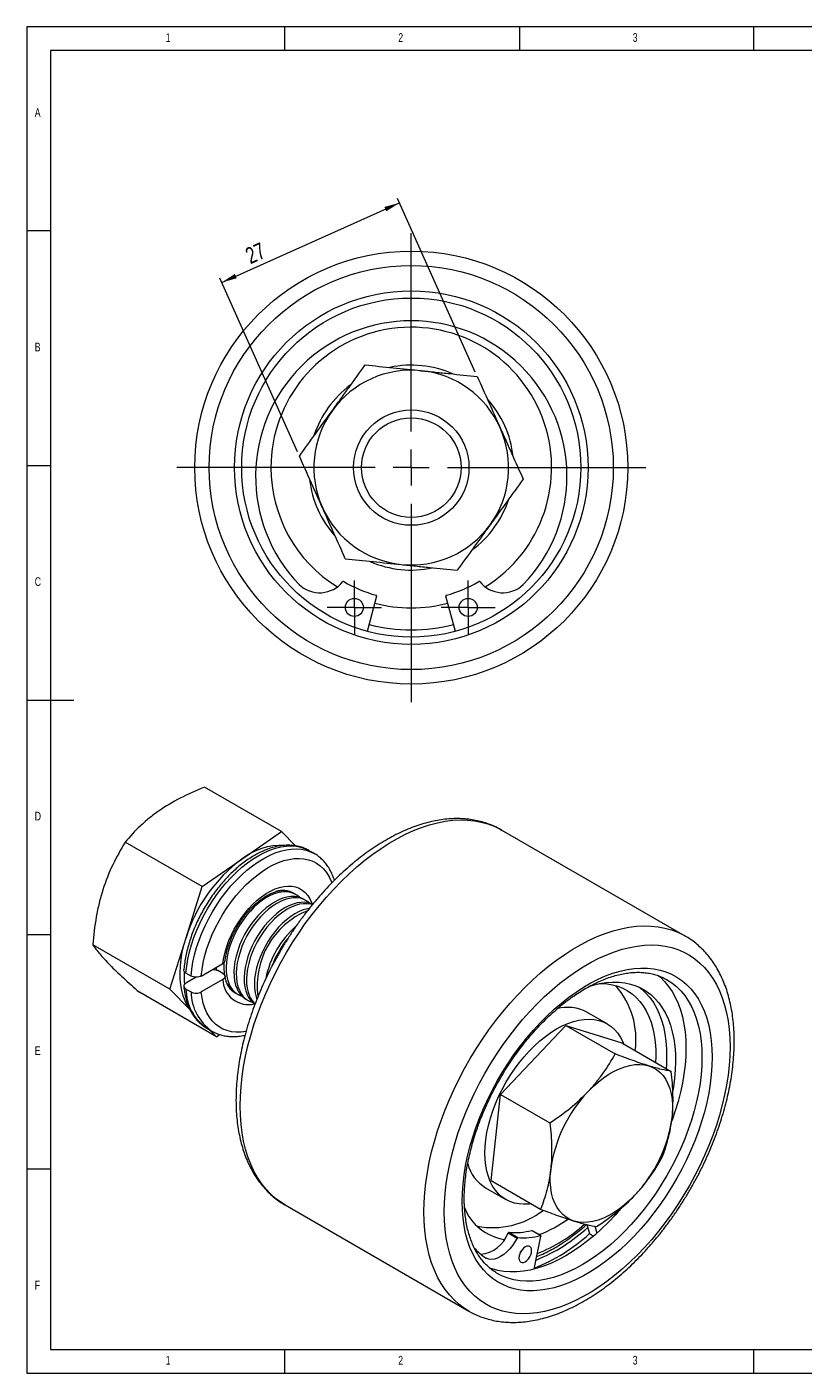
# Model space of a CAD drawing. Header units: millimetres. Extents: x 3 to 270, y 3 to 190.
# Tile 1 of 2: x 3 to 111, y 3 to 190. Entities that reach past the tile are written whole.
import ezdxf

# ---------------------------------------------------------------- set-up
doc = ezdxf.new("R2010")
doc.units = ezdxf.units.MM
doc.header["$LTSCALE"] = 0.65
doc.styles.add('SLDTEXTSTYLE0', font='TXT', dxfattribs={"width": 0.75})
doc.dimstyles.new('SLDDIMSTYLE0', dxfattribs={"dimtxt": 2.275, "dimasz": 2.1463, "dimexe": 0, "dimexo": 0.0625, "dimgap": 0.56875, "dimtad": 1, "dimrnd": 1e-09, "dimzin": 12, "dimdsep": 46, "dimtxsty": 'SLDTEXTSTYLE0', "dimsah": 1, "dimcen": 0.09, "dimadec": 0, "dimazin": 3, "dimtfac": 1, "dimtofl": 0, "dimtmove": 0, "dimatfit": 3, "dimfxl": 0, "dimfrac": 2, "dimtolj": 1, "dimtzin": 12, "dimarcsym": 0})

# ---------------------------------------------------------------- blocks, each defined once
blk = doc.blocks.new('_D_11')
at = {"color": 7, "linetype": 'Continuous', "lineweight": 0}
for p, q in [((30.24, 154.39), (54.88, 165.42)), ((65.39, 141.95), (54.62, 166.02)), ((40.74, 130.92), (29.97, 154.99))]:
    blk.add_line(p, q, dxfattribs=at)
for points in [[(54.88, 165.42), (52.79, 164.85), (53.06, 164.25)], [(30.24, 154.39), (32.33, 154.97), (32.06, 155.57)]]:
    blk.add_solid(points, dxfattribs=at)
at = {"color": 7, "linetype": 'Continuous', "lineweight": 0, "insert": (33.29, 158.97, -20.53), "char_height": 2.275, "attachment_point": 1, "rotation": 24.1145, "style": 'SLDTEXTSTYLE0'}
blk.add_mtext('27', dxfattribs=at)
blk = doc.blocks.new('SW_CENTERMARKSYMBOL_0')
at = {"color": 0, "linetype": 'Continuous', "lineweight": 0}
for p, q in [((0, 5), (0, 32.5)), ((0, 0), (0, 2.5)), ((-5, 0), (-32.5, 0)), ((0, 0), (-2.5, 0)), ((0, 0), (0, -2.5)), ((0, 0), (2.5, 0)), ((5, 0), (32.5, 0)), ((0, -5), (0, -32.5))]:
    blk.add_line(p, q, dxfattribs=at)
blk = doc.blocks.new('SW_CENTERMARKSYMBOL_1')
at = {"color": 0, "linetype": 'Continuous', "lineweight": 0}
for p, q in [((0, 2.5), (0, 3.75)), ((0, 0), (0, 2.5)), ((-2.5, 0), (-3.75, 0)), ((0, 0), (-2.5, 0)), ((0, 0), (0, -2.5)), ((0, 0), (2.5, 0)), ((2.5, 0), (3.75, 0)), ((0, -2.5), (0, -3.75))]:
    blk.add_line(p, q, dxfattribs=at)
blk = doc.blocks.new('SW_CENTERMARKSYMBOL_2')
at = {"color": 0, "linetype": 'Continuous', "lineweight": 0}
for p, q in [((0, 2.5), (0, 3.75)), ((0, 0), (0, 2.5)), ((-2.5, 0), (-3.75, 0)), ((0, 0), (-2.5, 0)), ((0, 0), (0, -2.5)), ((0, 0), (2.5, 0)), ((2.5, 0), (3.75, 0)), ((0, -2.5), (0, -3.75))]:
    blk.add_line(p, q, dxfattribs=at)

msp = doc.modelspace()

# ---------------------------------------------------------------- linework, layer by layer
at = {"color": 7, "linetype": 'Continuous', "lineweight": 0}
for p, q in [((269.75, 189.8), (3.25, 189.8)), ((3.25, 189.8), (3.25, 3.25)), ((39, 186.55), (39, 189.8)), ((71.5, 189.8), (71.5, 186.55)), ((104, 186.55), (104, 189.8)), ((266.5, 186.55), (6.5, 186.55)), ((6.5, 186.55), (6.5, 6.5)), ((6.5, 161.525), (3.25, 161.525)), ((3.25, 129.025), (6.5, 129.025)), ((3.25, 96.525), (9.75, 96.525)), ((3.25, 64.025), (6.5, 64.025)), ((6.5, 31.525), (3.25, 31.525)), ((6.5, 6.5), (148.07, 6.5)), ((39, 3.25), (39, 6.5)), ((71.5, 6.5), (71.5, 3.25)), ((104, 3.25), (104, 6.5)), ((3.25, 3.25), (269.75, 3.25))]:
    msp.add_line(p, q, dxfattribs=at)
at = {"color": 7, "linetype": 'Continuous', "lineweight": 15}
for p, q in [((40.995, 112.518), (40.998, 112.521)), ((72.032, 112.521), (72.035, 112.518)), ((51.717, 110.916), (50.404, 106.04)), ((62.626, 106.04), (61.313, 110.916)), ((38.514, 78.296), (27.841, 84.457)), ((94.477, 63.812), (69.021, 78.507)), ((27.55, 70.661), (16.876, 76.822)), ((33.032, 74.478), (38.514, 78.296)), ((38.514, 78.296), (40.461, 76.313)), ((42.332, 75.67), (42.383, 75.641)), ((43.09, 75.233), (42.383, 75.641)), ((43.039, 75.262), (43.09, 75.233)), ((27.55, 70.661), (33.032, 74.478)), ((25.298, 63.552), (27.55, 70.661)), ((39.604, 70.031), (39.713, 69.928)), ((40.506, 69.566), (40.182, 69.753)), ((41.92, 68.749), (41.596, 68.936)), ((23.046, 56.443), (25.298, 63.552)), ((23.046, 56.443), (12.373, 62.605)), ((27.413, 58.269), (30.406, 59.997)), ((25.995, 58.267), (25.288, 58.675)), ((26.706, 58.105), (25.292, 57.289)), ((29.473, 59.458), (29.528, 59.06)), ((30.415, 58.614), (29.708, 59.022)), ((29.507, 49.86), (18.834, 56.022)), ((25.898, 53.537), (23.046, 56.443)), ((25.288, 56.471), (25.995, 56.062)), ((30.406, 57.792), (27.413, 56.064)), ((32.183, 55.896), (32.506, 55.709)), ((33.597, 55.079), (33.921, 54.893)), ((83.674, 51.631), (80.859, 53.256)), ((28.184, 51.045), (28.891, 50.637)), ((29.507, 49.86), (28.554, 50.832)), ((68.882, 41.875), (77.937, 51.423)), ((77.937, 51.423), (84.781, 47.472)), ((77.937, 51.423), (85.705, 49.011)), ((29.507, 49.86), (29.957, 50.174)), ((85.705, 49.011), (92.548, 45.061)), ((67.594, 29.915), (68.882, 41.875)), ((68.882, 41.875), (75.725, 37.924)), ((67.594, 29.915), (74.437, 25.965)), ((66.81, 28.92), (69.625, 27.295)), ((39.023, 26.544), (64.479, 11.849)), ((69.938, 22.683), (71.176, 21.968)), ((70.029, 22.755), (71.267, 22.041)), ((73.207, 23.029), (74.445, 22.315)), ((74.476, 22.312), (73.239, 23.027)), ((80.864, 23.825), (81.2, 22.576)), ((81.2, 22.576), (81.781, 22.241)), ((81.971, 23.595), (82.231, 22.631)), ((73.553, 17.663), (74.494, 22.244)), ((66.825, 19.23), (66.914, 19.178)), ((66.914, 19.178), (66.913, 19.175))]:
    msp.add_line(p, q, dxfattribs=at)
at = {"color": 8, "linetype": 'Continuous', "lineweight": 15}
msp.add_line((40.013, 69.85), (40.085, 69.806), dxfattribs=at)
at = {"color": 8, "linetype": 'Continuous', "lineweight": 15, "flags": 128}
for points in [[(32.809, 40.28), (32.839, 41.601), (32.929, 42.953), (33.079, 44.332), (33.288, 45.734), (33.556, 47.156), (33.882, 48.593), (34.265, 50.041), (34.705, 51.496), (35.198, 52.954), (35.746, 54.411), (36.345, 55.862), (36.994, 57.304), (37.691, 58.733), (38.435, 60.144), (39.223, 61.533), (40.053, 62.897), (40.922, 64.231), (41.829, 65.532), (42.77, 66.796), (43.743, 68.02), (44.745, 69.2), (45.774, 70.333), (46.826, 71.415), (47.898, 72.444), (48.988, 73.416), (50.091, 74.329), (51.206, 75.18), (52.329, 75.967), (53.457, 76.687), (54.587, 77.339), (55.715, 77.921), (56.838, 78.431), (57.953, 78.867), (59.056, 79.228), (60.146, 79.514), (61.218, 79.724), (62.27, 79.856), (63.299, 79.911), (64.301, 79.888), (65.274, 79.788), (66.215, 79.61), (67.122, 79.356), (67.991, 79.025), (68.821, 78.62), (69.021, 78.507)], [(25.288, 58.675), (25.393, 59.633), (25.558, 60.614), (25.783, 61.611), (26.066, 62.619), (26.404, 63.631), (26.797, 64.641), (27.242, 65.644), (27.736, 66.632), (28.275, 67.601), (28.858, 68.543), (29.479, 69.454), (30.136, 70.327), (30.825, 71.158), (31.541, 71.941), (32.279, 72.672), (33.036, 73.346), (33.806, 73.959), (34.586, 74.507), (35.37, 74.987), (36.153, 75.396), (36.931, 75.732), (37.699, 75.992), (38.452, 76.175), (39.186, 76.279), (39.896, 76.305), (40.578, 76.252), (41.227, 76.12), (41.841, 75.91), (42.332, 75.67)], [(25.995, 58.267), (26.1, 59.225), (26.266, 60.206), (26.49, 61.203), (26.773, 62.21), (27.111, 63.223), (27.504, 64.233), (27.949, 65.236), (28.443, 66.224), (28.982, 67.192), (29.565, 68.135), (30.187, 69.046), (30.844, 69.919), (31.532, 70.75), (32.248, 71.533), (32.986, 72.264), (33.743, 72.938), (34.513, 73.551), (35.293, 74.099), (36.077, 74.579), (36.86, 74.988), (37.638, 75.324), (38.406, 75.584), (39.159, 75.766), (39.893, 75.871), (40.603, 75.897), (41.285, 75.843), (41.934, 75.711), (42.548, 75.501), (43.039, 75.262)], [(27.413, 58.269), (27.521, 59.196), (27.689, 60.144), (27.916, 61.108), (28.201, 62.082), (28.541, 63.058), (28.935, 64.031), (29.38, 64.994), (29.874, 65.94), (30.411, 66.865), (30.991, 67.761), (31.607, 68.622), (32.257, 69.444), (32.937, 70.22), (33.64, 70.945), (34.364, 71.616), (35.104, 72.226), (35.853, 72.773), (36.609, 73.253), (37.365, 73.662), (38.116, 73.999), (38.858, 74.26), (39.586, 74.443), (40.295, 74.549), (40.981, 74.576), (41.638, 74.524), (42.263, 74.392), (42.851, 74.183), (43.399, 73.898), (43.903, 73.538), (44.36, 73.105), (44.766, 72.603), (45.12, 72.035), (45.418, 71.405), (45.506, 71.177)], [(30.406, 59.997), (30.53, 60.774), (30.713, 61.569), (30.953, 62.372), (31.249, 63.177), (31.597, 63.976), (31.994, 64.761), (32.436, 65.524), (32.919, 66.259), (33.439, 66.958), (33.99, 67.614), (34.567, 68.221), (35.164, 68.773), (35.776, 69.266), (36.397, 69.694), (37.021, 70.053), (37.642, 70.339), (38.253, 70.551), (38.85, 70.685), (39.426, 70.741), (39.976, 70.718), (40.494, 70.616), (40.976, 70.437), (41.417, 70.182), (41.812, 69.853), (42.158, 69.453), (42.452, 68.987), (42.691, 68.459), (42.766, 68.245)], [(39.635, 70.029), (39.69, 69.983), (39.707, 69.968)], [(58.265, 25.584), (58.295, 26.905), (58.385, 28.257), (58.535, 29.637), (58.744, 31.039), (59.012, 32.461), (59.338, 33.898), (59.721, 35.346), (60.16, 36.801), (60.654, 38.259), (61.202, 39.716), (61.801, 41.167), (62.45, 42.609), (63.147, 44.038), (63.891, 45.448), (64.679, 46.838), (65.509, 48.201), (66.378, 49.536), (67.285, 50.837), (68.226, 52.101), (69.199, 53.325), (70.201, 54.505), (71.23, 55.637), (72.282, 56.72), (73.354, 57.748), (74.443, 58.72), (75.547, 59.633), (76.662, 60.485), (77.785, 61.271), (78.913, 61.992), (80.043, 62.644), (81.17, 63.226), (82.293, 63.735), (83.408, 64.172), (84.512, 64.533), (85.602, 64.819), (86.674, 65.028), (87.726, 65.161), (88.755, 65.215), (89.757, 65.193), (90.73, 65.092), (91.671, 64.915), (92.578, 64.66), (93.447, 64.33), (94.277, 63.924), (94.461, 63.821)], [(33.611, 50.573), (32.937, 50.491), (32.257, 50.483), (31.607, 50.554), (30.991, 50.703), (30.411, 50.931), (29.874, 51.234), (29.38, 51.611), (28.935, 52.06), (28.541, 52.578), (28.201, 53.161), (27.916, 53.806), (27.689, 54.508), (27.521, 55.262), (27.413, 56.064)], [(32.088, 55.953), (32.03, 55.984), (31.973, 56.017)], [(92.04, 57.712), (92.623, 57.327), (93.266, 56.808), (93.86, 56.217), (94.405, 55.559), (94.899, 54.834), (95.338, 54.045), (95.722, 53.196), (96.05, 52.289), (96.319, 51.328), (96.53, 50.317), (96.681, 49.258), (96.772, 48.156), (96.802, 47.015), (96.772, 45.839), (96.681, 44.632), (96.53, 43.399), (96.319, 42.144), (96.05, 40.872), (95.722, 39.587), (95.338, 38.295), (94.899, 36.999), (94.405, 35.705), (93.86, 34.416), (93.266, 33.139), (92.623, 31.878), (91.935, 30.637), (91.204, 29.42), (90.433, 28.233), (89.624, 27.08), (88.782, 25.964), (87.907, 24.889), (87.005, 23.861), (86.077, 22.882), (85.129, 21.956), (84.162, 21.087), (83.18, 20.277), (82.188, 19.53), (81.188, 18.848), (80.185, 18.234), (79.182, 17.689), (78.182, 17.217), (77.19, 16.819), (76.208, 16.495), (75.241, 16.248), (74.292, 16.079), (73.365, 15.987), (72.463, 15.973), (71.588, 16.038), (70.745, 16.181), (69.937, 16.401), (69.166, 16.698), (68.436, 17.07)], [(39.023, 26.544), (38.435, 26.912), (37.691, 27.464), (36.994, 28.087), (36.345, 28.779), (35.746, 29.539), (35.198, 30.364), (34.705, 31.252), (34.265, 32.2), (33.882, 33.206), (33.556, 34.266), (33.288, 35.378), (33.079, 36.539), (32.929, 37.745), (32.839, 38.993), (32.809, 40.28)], [(64.476, 11.851), (63.891, 12.216), (63.147, 12.768), (62.45, 13.392), (61.801, 14.084), (61.202, 14.844), (60.654, 15.669), (60.16, 16.557), (59.721, 17.505), (59.338, 18.51), (59.012, 19.571), (58.744, 20.683), (58.535, 21.844), (58.385, 23.05), (58.295, 24.298), (58.265, 25.584)]]:
    msp.add_lwpolyline(points, dxfattribs=at)
at = {"color": 7, "linetype": 'Continuous', "lineweight": 15, "flags": 128}
for points in [[(41.014, 69.186), (41.012, 69.188), (40.636, 69.485), (40.217, 69.71), (39.758, 69.86), (39.265, 69.933), (38.743, 69.929), (38.197, 69.847), (37.633, 69.689), (37.057, 69.457), (36.475, 69.152), (35.893, 68.778), (35.318, 68.339), (34.756, 67.839), (34.212, 67.284), (33.693, 66.68), (33.203, 66.034), (32.748, 65.351), (32.333, 64.639), (31.963, 63.907), (31.64, 63.16), (31.369, 62.409), (31.153, 61.659), (30.993, 60.92), (30.892, 60.199), (30.85, 59.505), (30.869, 58.843), (30.947, 58.221), (31.083, 57.647), (31.278, 57.125)], [(41.596, 68.936), (41.308, 69.08), (40.849, 69.23), (40.356, 69.303), (39.833, 69.299), (39.287, 69.218), (38.723, 69.06), (38.147, 68.827), (37.566, 68.522), (36.984, 68.148), (36.409, 67.709), (35.847, 67.209), (35.303, 66.655), (34.783, 66.051), (34.294, 65.404), (33.839, 64.721), (33.424, 64.01), (33.054, 63.277), (32.731, 62.531), (32.46, 61.779), (32.244, 61.03), (32.084, 60.291), (31.983, 59.57), (31.941, 58.875), (31.959, 58.213), (32.037, 57.592), (32.174, 57.017), (32.369, 56.495)], [(42.428, 68.37), (42.426, 68.372), (42.05, 68.669), (41.631, 68.894), (41.172, 69.043), (40.679, 69.117), (40.157, 69.112), (39.611, 69.031), (39.047, 68.873), (38.471, 68.64), (37.889, 68.335), (37.307, 67.961), (36.733, 67.522), (36.17, 67.023), (35.626, 66.468), (35.107, 65.864), (34.617, 65.217), (34.162, 64.534), (33.748, 63.823), (33.377, 63.09), (33.055, 62.344), (32.784, 61.592), (32.567, 60.843), (32.408, 60.104), (32.306, 59.383), (32.265, 58.688), (32.283, 58.026), (32.361, 57.405), (32.498, 56.83), (32.692, 56.309)], [(39.6, 70.003), (39.598, 70.005), (39.49, 70.101)], [(39.99, 69.863), (40.004, 69.856), (40.013, 69.85)], [(42.841, 68.21), (42.722, 68.264), (42.263, 68.414), (41.77, 68.487), (41.248, 68.483), (40.702, 68.401), (40.137, 68.243), (39.562, 68.011), (38.98, 67.706), (38.398, 67.332), (37.823, 66.892), (37.261, 66.393), (36.717, 65.838), (36.198, 65.234), (35.708, 64.588), (35.253, 63.905), (34.838, 63.193), (34.468, 62.46), (34.145, 61.714), (33.874, 60.962), (33.658, 60.213), (33.498, 59.474), (33.397, 58.753), (33.355, 58.058), (33.374, 57.397), (33.452, 56.775), (33.588, 56.201), (33.783, 55.679)], [(42.807, 68.166), (42.587, 68.227), (42.093, 68.3), (41.571, 68.296), (41.025, 68.214), (40.461, 68.056), (39.885, 67.824), (39.303, 67.519), (38.722, 67.145), (38.147, 66.706), (37.584, 66.206), (37.041, 65.652), (36.521, 65.048), (36.031, 64.401), (35.577, 63.718), (35.162, 63.006), (34.791, 62.274), (34.469, 61.527), (34.198, 60.776), (33.981, 60.026), (33.822, 59.287), (33.721, 58.567), (33.679, 57.872), (33.697, 57.21), (33.775, 56.589), (33.912, 56.014), (34.106, 55.492)], [(42.362, 67.631), (42.116, 67.585), (41.552, 67.427), (40.976, 67.194), (40.394, 66.889), (39.812, 66.515), (39.237, 66.076), (38.675, 65.577), (38.131, 65.022), (37.612, 64.418), (37.122, 63.771), (36.667, 63.088), (36.253, 62.377), (35.882, 61.644), (35.559, 60.898), (35.289, 60.146), (35.072, 59.397), (34.913, 58.658), (34.811, 57.937), (34.77, 57.242), (34.788, 56.58), (34.866, 55.959), (35.003, 55.384), (35.118, 55.052)], [(25.716, 53.834), (25.479, 54.208), (25.162, 54.833), (24.903, 55.519), (24.702, 56.261), (24.562, 57.052), (24.484, 57.89), (24.467, 58.768), (24.511, 59.68), (24.618, 60.62), (24.785, 61.583), (25.012, 62.563), (25.298, 63.552)], [(61.093, 25.584), (61.123, 26.861), (61.213, 28.169), (61.363, 29.503), (61.572, 30.861), (61.84, 32.237), (62.166, 33.627), (62.548, 35.028), (62.987, 36.435), (63.479, 37.844), (64.025, 39.25), (64.622, 40.649), (65.268, 42.037), (65.962, 43.41), (66.7, 44.764), (67.483, 46.094), (68.305, 47.396), (69.166, 48.667), (70.063, 49.903), (70.993, 51.099), (71.952, 52.253), (72.939, 53.36), (73.95, 54.418), (74.982, 55.423), (76.032, 56.372), (77.096, 57.262), (78.173, 58.091), (79.257, 58.855), (80.347, 59.554), (81.438, 60.183), (82.527, 60.743), (83.612, 61.23), (84.688, 61.644), (85.752, 61.983), (86.802, 62.247), (87.834, 62.433), (88.845, 62.543), (89.832, 62.575), (90.792, 62.529), (91.721, 62.406), (92.618, 62.205), (93.479, 61.929), (94.302, 61.576), (95.084, 61.149), (95.823, 60.649), (96.516, 60.076), (97.162, 59.434), (97.759, 58.724), (98.305, 57.948), (98.797, 57.108), (99.236, 56.207), (99.618, 55.248), (99.944, 54.234), (100.212, 53.167), (100.421, 52.051), (100.571, 50.889), (100.661, 49.686), (100.691, 48.444), (100.661, 47.167), (100.571, 45.859), (100.421, 44.525), (100.212, 43.167), (99.944, 41.791), (99.618, 40.401), (99.236, 39), (98.797, 37.593), (98.305, 36.184), (97.759, 34.778), (97.162, 33.379), (96.516, 31.991), (95.823, 30.618), (95.084, 29.264), (94.302, 27.934), (93.479, 26.632), (92.618, 25.361), (91.721, 24.125), (90.792, 22.929), (89.832, 21.775), (88.845, 20.668), (87.834, 19.61), (86.802, 18.605), (85.752, 17.656), (84.688, 16.766), (83.612, 15.937), (82.527, 15.173), (81.438, 14.474), (80.347, 13.845), (79.257, 13.285), (78.173, 12.798), (77.096, 12.384), (76.032, 12.045), (74.982, 11.781), (73.95, 11.595), (72.939, 11.485), (71.952, 11.453), (70.993, 11.499), (70.063, 11.622), (69.166, 11.823), (68.305, 12.099), (67.483, 12.452), (66.7, 12.879), (65.962, 13.379), (65.268, 13.952), (64.622, 14.594), (64.025, 15.304), (63.479, 16.08), (62.987, 16.92), (62.548, 17.821), (62.166, 18.78), (61.84, 19.794), (61.572, 20.861), (61.363, 21.977), (61.213, 23.139), (61.123, 24.342), (61.093, 25.584)], [(29.196, 59.298), (29.209, 59.225), (29.224, 59.146)], [(63.568, 27.013), (63.598, 28.216), (63.69, 29.449), (63.841, 30.709), (64.053, 31.992), (64.323, 33.292), (64.652, 34.605), (65.038, 35.926), (65.48, 37.252), (65.975, 38.576), (66.523, 39.895), (67.122, 41.204), (67.769, 42.498), (68.462, 43.773), (69.199, 45.024), (69.976, 46.247), (70.792, 47.438), (71.644, 48.592), (72.528, 49.705), (73.442, 50.774), (74.381, 51.794), (75.344, 52.762), (76.326, 53.676), (77.324, 54.53), (78.334, 55.323), (79.354, 56.052), (80.379, 56.714), (81.405, 57.307), (82.43, 57.828), (83.45, 58.277), (84.46, 58.65), (85.458, 58.948), (86.44, 59.169), (87.403, 59.311), (88.343, 59.376), (89.256, 59.362), (90.14, 59.269), (90.992, 59.098), (91.808, 58.85), (92.586, 58.525), (93.322, 58.124), (94.015, 57.65), (94.662, 57.103), (95.261, 56.485), (95.809, 55.799), (96.305, 55.046), (96.746, 54.231), (97.132, 53.355), (97.461, 52.422), (97.731, 51.434), (97.943, 50.396), (98.095, 49.311), (98.186, 48.183), (98.216, 47.015), (98.186, 45.812), (98.095, 44.579), (97.943, 43.319), (97.731, 42.036), (97.461, 40.736), (97.132, 39.423), (96.746, 38.102), (96.305, 36.776), (95.809, 35.452), (95.261, 34.133), (94.662, 32.824), (94.015, 31.53), (93.322, 30.255), (92.586, 29.004), (91.808, 27.781), (90.992, 26.59), (90.14, 25.436), (89.256, 24.323), (88.343, 23.254), (87.403, 22.234), (86.44, 21.266), (85.458, 20.352), (84.46, 19.498), (83.45, 18.705), (82.43, 17.976), (81.405, 17.314), (80.379, 16.721), (79.354, 16.2), (78.334, 15.751), (77.324, 15.378), (76.326, 15.08), (75.344, 14.859), (74.381, 14.717), (73.442, 14.652), (72.528, 14.666), (71.644, 14.759), (70.792, 14.93), (69.976, 15.178), (69.199, 15.503), (68.462, 15.904), (67.769, 16.378), (67.122, 16.925), (66.523, 17.543), (65.975, 18.229), (65.48, 18.982), (65.038, 19.797), (64.652, 20.673), (64.323, 21.606), (64.053, 22.594), (63.841, 23.632), (63.69, 24.717), (63.598, 25.845), (63.568, 27.013)], [(90.722, 58.362), (91.038, 58.093), (91.633, 57.503), (92.178, 56.844), (92.671, 56.119), (93.111, 55.331), (93.495, 54.482), (93.822, 53.575), (94.092, 52.614), (94.302, 51.603), (94.453, 50.544), (94.544, 49.442), (94.575, 48.301), (94.544, 47.125), (94.453, 45.918), (94.302, 44.685), (94.092, 43.43), (93.822, 42.158), (93.495, 40.873), (93.111, 39.58), (92.671, 38.285), (92.602, 38.094)], [(31.537, 56.32), (31.606, 56.297), (31.675, 56.275)], [(81.106, 56.827), (81.703, 57.009), (82.629, 57.23), (83.535, 57.374), (84.419, 57.44), (85.277, 57.427), (86.105, 57.335), (86.901, 57.165), (87.66, 56.918), (88.381, 56.594), (89.059, 56.195), (89.693, 55.722), (90.28, 55.177), (90.817, 54.563), (91.303, 53.881), (91.735, 53.135), (92.112, 52.328), (92.431, 51.462), (92.693, 50.542), (92.896, 49.57), (93.039, 48.551), (93.121, 47.49), (93.142, 46.389), (93.103, 45.254), (93.002, 44.088), (92.842, 42.898), (92.759, 42.407)], [(82.556, 57.216), (82.854, 57.219), (83.651, 57.175), (84.418, 57.053), (85.151, 56.855), (85.847, 56.581), (86.503, 56.231), (87.116, 55.809), (87.682, 55.315), (88.201, 54.751), (88.669, 54.121), (89.084, 53.427), (89.446, 52.671), (89.751, 51.858), (89.999, 50.991), (90.188, 50.073), (90.318, 49.109), (90.389, 48.102), (90.399, 47.058), (90.372, 46.317)], [(88.037, 56.76), (88.456, 56.436), (89.042, 55.891), (89.58, 55.277), (90.065, 54.595), (90.497, 53.849), (90.874, 53.042), (91.194, 52.176), (91.456, 51.256), (91.659, 50.285), (91.801, 49.266), (91.883, 48.204), (91.905, 47.103), (91.865, 45.968), (91.83, 45.475)], [(91.934, 57.774), (91.935, 57.774), (92.04, 57.712)], [(72.856, 47.876), (73.588, 48.61), (74.339, 49.287), (75.104, 49.904), (75.879, 50.456), (76.658, 50.941), (77.438, 51.355), (78.212, 51.695), (78.977, 51.96), (79.728, 52.148), (80.46, 52.258), (81.168, 52.289), (81.848, 52.241), (82.496, 52.114), (83.108, 51.909), (83.681, 51.627), (84.21, 51.271), (84.692, 50.841), (85.125, 50.342), (85.506, 49.775), (85.831, 49.145), (85.948, 48.871)], [(73.153, 26.706), (72.839, 26.669), (72.131, 26.638), (71.451, 26.686), (70.803, 26.813), (70.19, 27.018), (69.618, 27.299), (69.089, 27.656), (68.607, 28.085), (68.174, 28.585), (67.793, 29.152), (67.467, 29.782), (67.198, 30.472), (66.987, 31.217), (66.835, 32.013), (66.744, 32.855), (66.715, 33.738), (66.746, 34.656), (66.838, 35.604), (66.991, 36.576), (67.204, 37.565), (67.474, 38.566), (67.801, 39.573), (68.183, 40.579), (68.617, 41.578), (69.101, 42.564), (69.631, 43.531), (70.204, 44.473), (70.817, 45.384), (71.466, 46.258), (72.147, 47.091), (72.856, 47.876)], [(81.011, 42.261), (81.707, 42.954), (82.422, 43.587), (83.151, 44.156), (83.888, 44.655), (84.629, 45.082), (85.366, 45.432), (86.095, 45.704), (86.81, 45.895), (87.505, 46.003), (88.176, 46.028), (88.816, 45.97), (89.422, 45.829)], [(89.422, 45.829), (89.989, 45.606), (90.512, 45.303), (90.987, 44.922), (91.411, 44.466), (91.781, 43.939), (92.093, 43.344), (92.346, 42.686), (92.537, 41.97), (92.665, 41.202), (92.728, 40.388), (92.728, 39.532), (92.663, 38.643)], [(79.079, 24.321), (78.513, 24.544), (77.99, 24.847), (77.514, 25.228), (77.09, 25.684), (76.721, 26.211), (76.409, 26.806), (76.156, 27.464), (75.965, 28.18), (75.837, 28.948), (75.773, 29.762), (75.774, 30.618), (75.839, 31.507)], [(87.491, 27.89), (86.795, 27.196), (86.08, 26.563), (85.351, 25.994), (84.613, 25.495), (83.873, 25.068), (83.136, 24.718), (82.407, 24.446), (81.692, 24.256), (80.997, 24.147), (80.326, 24.122), (79.685, 24.18), (79.079, 24.321)], [(85.566, 26.041), (84.777, 25.147), (83.85, 24.168), (82.901, 23.242), (81.934, 22.373), (80.953, 21.563), (79.961, 20.816), (78.961, 20.134), (77.958, 19.519), (76.954, 18.975), (75.955, 18.503), (74.962, 18.105), (73.981, 17.781), (73.014, 17.534), (72.065, 17.365), (71.138, 17.273), (70.235, 17.259), (69.361, 17.324), (68.518, 17.467), (67.71, 17.687), (67.402, 17.794)], [(71.176, 21.968), (70.879, 21.428), (70.537, 20.917), (70.158, 20.448), (69.751, 20.032), (69.325, 19.677), (68.89, 19.392), (68.455, 19.183), (68.031, 19.055), (67.626, 19.012), (67.252, 19.053), (66.914, 19.178)], [(73.194, 20.214), (73.164, 20.46), (73.076, 20.656), (72.935, 20.786), (72.752, 20.843), (72.539, 20.821), (72.31, 20.724), (72.081, 20.557), (71.868, 20.332), (71.685, 20.064), (71.545, 19.772), (71.456, 19.475), (71.426, 19.193), (71.456, 18.946), (71.545, 18.751), (71.685, 18.621), (71.868, 18.564), (72.081, 18.585), (72.31, 18.683), (72.539, 18.85), (72.752, 19.075), (72.935, 19.343), (73.076, 19.635), (73.164, 19.932), (73.194, 20.214)], [(74.494, 22.244), (74.497, 22.261), (74.496, 22.276), (74.493, 22.29), (74.487, 22.302), (74.479, 22.31), (74.469, 22.315), (74.458, 22.317), (74.445, 22.315)], [(71.603, 19.907), (71.698, 20.057), (71.78, 20.214)], [(68.436, 17.07), (68.435, 17.071), (68.372, 17.107)]]:
    msp.add_lwpolyline(points, dxfattribs=at)
at = {"color": 7, "linetype": 'Continuous', "lineweight": 15}
for centre, radius in [((56.515, 128.731), 30), ((56.515, 128.731), 28), ((56.515, 128.731), 24.5), ((56.515, 128.731), 23.5), ((56.515, 128.731), 8), ((56.515, 128.731), 6.899), ((48.628, 109.349), 1.25), ((64.401, 109.349), 1.25)]:
    msp.add_circle(centre, radius, dxfattribs=at)
for centre, radius, start, end in [((56.515, 127.506), 21.575, 315.99976, 224.00024), ((56.515, 128.731), 19.45, 301.77966, 180), ((56.515, 128.731), 13.5, 84.11449, 144.11449), ((56.515, 128.731), 14.2, 66.28815, 101.9845), ((56.515, 128.731), 13.5, 24.11449, 84.11449), ((56.515, 128.731), 14.2, 126.51881, 161.68556), ((56.515, 128.731), 14.2, 6.21722, 41.95768), ((56.515, 128.731), 13.5, 144.11449, 204.11449), ((56.515, 128.731), 13.5, 324.11449, 24.11449), ((56.515, 128.731), 19.45, 180, 238.22034), ((56.515, 128.731), 14.2, 186.5782, 221.66499), ((56.515, 128.731), 13.5, 204.11449, 264.11449), ((56.515, 128.731), 14.2, 306.14957, 342.15184), ((56.515, 128.731), 13.5, 264.11449, 324.11449), ((56.515, 128.731), 14.2, 246.39518, 281.83852), ((43.826, 115.476), 4.09, 226.25112, 321.42859), ((47.102, 112.863), 0.1, 59.32335, 141.42859), ((56.515, 128.731), 18.35, 239.32335, 254.61672), ((56.515, 128.731), 18.35, 285.38328, 300.67665), ((65.928, 112.863), 0.1, 38.57141, 120.67665), ((69.204, 115.476), 4.09, 218.57141, 313.74888), ((51.621, 110.942), 0.1, 344.92727, 74.61672), ((61.409, 110.942), 0.1, 105.38328, 195.07273), ((56.515, 128.731), 19.45, 254.92727, 285.07273), ((38.529, 67.465), 8.911, 87.62296, 128.09273), ((45.896, 57.172), 21.563, 126.62428, 162.79107), ((38.65, 66.832), 3.298, 62.31912, 105.521), ((46.386, 56.934), 11.225, 112.31758, 187.68924), ((49.119, 55.355), 13.033, 131.19466, 168.62808), ((49.944, 54.88), 13.605, 140.79165, 159.55387), ((37.298, 59.57), 6.774, 175.41759, 190.8204), ((37.165, 58.251), 12.135, 177.10213, 185.39573), ((33.737, 58.486), 3.02, 202.86994, 239.02627), ((33.957, 58.22), 2.894, 202.23097, 252.55298), ((35.152, 57.669), 3.02, 202.86994, 239.02627), ((35.371, 57.404), 2.894, 202.23097, 252.55298), ((76.29, 49.475), 11.37, 352.25341, 41.05728), ((36.597, 56.872), 3.057, 202.98145, 235.09004), ((37.044, 56.768), 3.203, 203.46592, 227.16161), ((78.188, 48.272), 5.655, 61.81729, 105.24993), ((95.042, 28.893), 19.38, 136.38609, 172.24725), ((73.46, 41.258), 19.38, 316.38609, 352.24725), ((69.787, 33.721), 5.648, 195.10018, 238.19065), ((70.445, 28.749), 7.045, 201.22323, 261.52403), ((67.79, 34.823), 11.423, 259.04685, 307.8243), ((68.014, 38.68), 17.396, 291.01595, 305.9038), ((65.794, 24.123), 4.388, 274.18039, 340.8329), ((70.042, 22.645), 0.111, 96.64011, 159.8874), ((70.866, 31.601), 8.885, 264.59792, 285.27907), ((73.219, 22.991), 0.0404, 61.77612, 107.42568), ((64.542, 40.664), 24.59, 291.56481, 312.64491), ((64.962, 40.898), 23.694, 291.92779, 312.50181), ((70.865, 25.53), 7.484, 220.56593, 238.11814), ((71.28, 21.93), 0.111, 96.64011, 159.8874), ((72.103, 30.886), 8.885, 264.59792, 285.27907)]:
    msp.add_arc(centre, radius, start, end, dxfattribs=at)
at = {"color": 8, "linetype": 'Continuous', "lineweight": 15}
for centre, radius, start, end in [((56.515, 128.731), 22.5, 254.92727, 285.07273), ((31.945, 56.538), 6.657, 180.58349, 235.60273), ((32.651, 56.13), 6.656, 180.58115, 235.63701), ((33.947, 57.855), 3.542, 181.01608, 283.60929), ((65.724, 40.379), 22.164, 291.91298, 311.92933)]:
    msp.add_arc(centre, radius, start, end, dxfattribs=at)
at = {"color": 7, "linetype": 'Continuous', "lineweight": 15}
for points, knots in [([(45.577, 136.645), (45.965, 137.181), (46.354, 137.719), (47.125, 138.784), (47.508, 139.313), (48.649, 140.89), (49.4, 141.929), (50.146, 142.959)], [0, 0, 0, 0, 0.25, 0.25, 0.5, 0.5, 1, 1, 1, 1]), ([(50.146, 142.959), (51.407, 142.829), (52.698, 142.696), (55.287, 142.429), (56.589, 142.295), (57.899, 142.16)], [0, 0, 0, 0, 0.5, 0.5, 1, 1, 1, 1]), ([(57.899, 142.16), (58.555, 142.093), (59.212, 142.025), (60.531, 141.889), (61.186, 141.821), (63.129, 141.621), (64.399, 141.49), (65.652, 141.361)], [0, 0, 0, 0, 0.25, 0.25, 0.5, 0.5, 1, 1, 1, 1]), ([(65.652, 141.361), (66.173, 140.197), (66.698, 139.025), (67.758, 136.656), (68.294, 135.459), (68.837, 134.247)], [0, 0, 0, 0, 0.5, 0.5, 1, 1, 1, 1]), ([(41.009, 130.33), (41.756, 131.363), (42.509, 132.403), (44.03, 134.506), (44.799, 135.569), (45.577, 136.645)], [0, 0, 0, 0, 0.5, 0.5, 1, 1, 1, 1]), ([(68.837, 134.247), (69.107, 133.643), (69.378, 133.037), (69.915, 131.837), (70.182, 131.241), (70.978, 129.464), (71.502, 128.294), (72.021, 127.133)], [0, 0, 0, 0, 0.25, 0.25, 0.5, 0.5, 1, 1, 1, 1]), ([(44.193, 123.216), (43.923, 123.82), (43.651, 124.426), (43.114, 125.626), (42.848, 126.222), (42.052, 127.998), (41.528, 129.169), (41.009, 130.33)], [0, 0, 0, 0, 0.25, 0.25, 0.5, 0.5, 1, 1, 1, 1]), ([(72.021, 127.133), (71.274, 126.1), (70.521, 125.059), (68.999, 122.956), (68.231, 121.894), (67.452, 120.818)], [0, 0, 0, 0, 0.5, 0.5, 1, 1, 1, 1]), ([(47.377, 116.102), (46.856, 117.266), (46.332, 118.438), (45.271, 120.807), (44.736, 122.004), (44.193, 123.216)], [0, 0, 0, 0, 0.5, 0.5, 1, 1, 1, 1]), ([(67.452, 120.818), (67.065, 120.282), (66.675, 119.744), (65.905, 118.679), (65.522, 118.15), (64.381, 116.573), (63.629, 115.534), (62.884, 114.503)], [0, 0, 0, 0, 0.25, 0.25, 0.5, 0.5, 1, 1, 1, 1]), ([(47.377, 116.102), (48.638, 115.972), (49.93, 115.839), (52.519, 115.572), (53.82, 115.438), (55.131, 115.303)], [0, 0, 0, 0, 0.5, 0.5, 1, 1, 1, 1]), ([(55.131, 115.303), (55.786, 115.235), (56.444, 115.167), (57.763, 115.031), (58.418, 114.964), (60.36, 114.763), (61.63, 114.633), (62.884, 114.503)], [0, 0, 0, 0, 0.25, 0.25, 0.5, 0.5, 1, 1, 1, 1]), ([(27.841, 84.457), (26.691, 83.986), (25.56, 83.475), (23.433, 82.372), (22.433, 81.777), (21.506, 81.132)], [0, 0, 0, 0, 0.5, 0.5, 1, 1, 1, 1]), ([(21.506, 81.132), (21.043, 80.809), (20.598, 80.474), (19.743, 79.779), (19.339, 79.423), (18.19, 78.337), (17.506, 77.588), (16.876, 76.822)], [0, 0, 0, 0, 0.25, 0.25, 0.5, 0.5, 1, 1, 1, 1]), ([(69.002, 78.515), (68.981, 78.528), (68.697, 78.706), (68.113, 78.986), (67.252, 79.35), (66.355, 79.637), (65.428, 79.857), (64.472, 80.006), (63.49, 80.085), (62.482, 80.093), (61.451, 80.029), (60.4, 79.893), (59.332, 79.685), (58.25, 79.406), (57.157, 79.055), (56.056, 78.634), (54.951, 78.145), (53.844, 77.588), (52.74, 76.967), (51.64, 76.282), (50.548, 75.537), (49.467, 74.733), (48.398, 73.872), (47.345, 72.958), (46.31, 71.992), (45.295, 70.977), (44.303, 69.917), (43.336, 68.812), (42.397, 67.668), (41.487, 66.485), (40.608, 65.268), (39.763, 64.019), (38.954, 62.742), (38.182, 61.439), (37.451, 60.113), (36.76, 58.769), (36.113, 57.409), (35.51, 56.037), (34.954, 54.656), (34.445, 53.269), (33.986, 51.879), (33.577, 50.491), (33.219, 49.106), (32.915, 47.73), (32.664, 46.364), (32.467, 45.012), (32.327, 43.677), (32.239, 42.368), (32.228, 41.518), (32.223, 41.096)], [0, 0, 0, 0, 0.0016317, 0.0222589, 0.0428812, 0.0635381, 0.0842719, 0.1051186, 0.1261049, 0.1472471, 0.1685502, 0.1900085, 0.2116081, 0.2333289, 0.2551476, 0.2770406, 0.2989858, 0.3209641, 0.3429598, 0.3649593, 0.3869527, 0.4089344, 0.4309012, 0.4528512, 0.4747839, 0.4966996, 0.5185992, 0.5404842, 0.5623563, 0.5842175, 0.6060697, 0.6279151, 0.6497561, 0.6715947, 0.6934334, 0.7152739, 0.7371183, 0.7589688, 0.7808277, 0.8026974, 0.8245801, 0.846478, 0.868393, 0.8903269, 0.9122813, 0.9342572, 0.9562549, 0.9782736, 1, 1, 1, 1]), ([(16.876, 76.822), (16.248, 75.809), (15.662, 74.762), (14.616, 72.566), (14.156, 71.417), (13.772, 70.206)], [0, 0, 0, 0, 0.5, 0.5, 1, 1, 1, 1]), ([(42.324, 75.673), (42.14, 75.769), (41.767, 75.964), (41.16, 76.172), (40.52, 76.318), (39.852, 76.394), (39.159, 76.399), (38.445, 76.332), (37.713, 76.194), (36.966, 75.985), (36.21, 75.706), (35.449, 75.358), (34.688, 74.943), (33.932, 74.465), (33.184, 73.927), (32.449, 73.332), (31.73, 72.683), (31.031, 71.986), (30.355, 71.242), (29.706, 70.457), (29.086, 69.635), (28.5, 68.779), (27.95, 67.895), (27.438, 66.987), (26.967, 66.06), (26.541, 65.118), (26.16, 64.167), (25.828, 63.211), (25.546, 62.255), (25.316, 61.303), (25.142, 60.363), (25.039, 59.631), (25.01, 59.221), (25.003, 59.112)], [0, 0, 0, 0, 0.0301845, 0.0614811, 0.0928858, 0.1245275, 0.1564951, 0.1888269, 0.2215108, 0.2544953, 0.2877071, 0.3210694, 0.3545154, 0.3879932, 0.4214602, 0.454899, 0.4883018, 0.5216666, 0.5549956, 0.5882936, 0.6215665, 0.6548214, 0.6880656, 0.7213068, 0.7545521, 0.7878075, 0.8210809, 0.8543802, 0.887713, 0.9210868, 0.9545077, 0.9879803, 1, 1, 1, 1]), ([(45.867, 71.538), (45.796, 71.752), (45.646, 72.207), (45.345, 72.845), (44.983, 73.456), (44.568, 74.006), (44.108, 74.494), (43.6, 74.908), (43.239, 75.164), (43.038, 75.262), (43.031, 75.265)], [0, 0, 0, 0, 0.1314662, 0.2792846, 0.4257155, 0.5704697, 0.7134502, 0.8548118, 0.9949563, 1, 1, 1, 1]), ([(13.772, 70.206), (13.581, 69.602), (13.409, 68.985), (13.108, 67.741), (12.977, 67.112), (12.637, 65.208), (12.481, 63.914), (12.373, 62.605)], [0, 0, 0, 0, 0.25, 0.25, 0.5, 0.5, 1, 1, 1, 1]), ([(30.702, 60.368), (30.702, 60.37), (30.727, 60.589), (30.808, 61.043), (30.968, 61.735), (31.179, 62.44), (31.437, 63.151), (31.741, 63.861), (32.088, 64.561), (32.473, 65.246), (32.895, 65.907), (33.347, 66.539), (33.826, 67.134), (34.326, 67.688), (34.841, 68.194), (35.366, 68.649), (35.895, 69.047), (36.422, 69.387), (36.94, 69.665), (37.442, 69.881), (37.924, 70.035), (38.381, 70.127), (38.807, 70.16), (39.204, 70.137), (39.569, 70.054), (39.835, 69.959), (39.97, 69.869), (40.003, 69.847)], [0, 0, 0, 0, 0.0003367, 0.0427239, 0.0852308, 0.1278556, 0.170583, 0.2133916, 0.2562576, 0.2991558, 0.3420604, 0.3849383, 0.4277617, 0.4705046, 0.5131419, 0.5556502, 0.5980114, 0.6402165, 0.6822739, 0.7242225, 0.7661424, 0.8081485, 0.8504895, 0.8935707, 0.9379933, 0.9844902, 1, 1, 1, 1]), ([(64.478, 11.855), (64.712, 11.724), (65.216, 11.442), (66.036, 11.089), (66.924, 10.782), (67.844, 10.546), (68.793, 10.38), (69.77, 10.283), (70.772, 10.258), (71.797, 10.305), (72.843, 10.423), (73.907, 10.614), (74.986, 10.876), (76.077, 11.21), (77.177, 11.614), (78.281, 12.087), (79.387, 12.627), (80.493, 13.233), (81.594, 13.902), (82.688, 14.633), (83.772, 15.423), (84.844, 16.271), (85.901, 17.172), (86.941, 18.126), (87.961, 19.129), (88.958, 20.178), (89.931, 21.272), (90.878, 22.408), (91.796, 23.581), (92.682, 24.79), (93.535, 26.032), (94.353, 27.303), (95.134, 28.6), (95.876, 29.92), (96.576, 31.26), (97.234, 32.616), (97.848, 33.986), (98.416, 35.365), (98.936, 36.751), (99.407, 38.14), (99.829, 39.529), (100.199, 40.915), (100.516, 42.294), (100.781, 43.663), (100.99, 45.018), (101.145, 46.357), (101.243, 47.677), (101.285, 48.973), (101.269, 50.243), (101.196, 51.483), (101.064, 52.69), (100.875, 53.861), (100.627, 54.992), (100.321, 56.079), (99.958, 57.119), (99.539, 58.108), (99.066, 59.043), (98.539, 59.921), (97.962, 60.739), (97.336, 61.496), (96.665, 62.188), (95.95, 62.814), (95.217, 63.364), (94.704, 63.672), (94.458, 63.82)], [0, 0, 0, 0, 0.0132953, 0.028697, 0.0441165, 0.0595861, 0.0751341, 0.0907823, 0.1065447, 0.1224271, 0.1384271, 0.1545357, 0.1707387, 0.1870192, 0.2033594, 0.2197424, 0.2361533, 0.2525799, 0.2690118, 0.2854404, 0.3018611, 0.3182711, 0.3346688, 0.3510536, 0.3674256, 0.3837855, 0.4001341, 0.4164727, 0.4328028, 0.4491259, 0.4654435, 0.4817573, 0.498069, 0.5143804, 0.5306928, 0.5470076, 0.5633266, 0.5796516, 0.5959841, 0.612326, 0.6286788, 0.645044, 0.6614231, 0.6778172, 0.6942272, 0.7106535, 0.7270958, 0.7435528, 0.7600221, 0.7764998, 0.792978, 0.8094466, 0.8258931, 0.8423025, 0.8586571, 0.8749377, 0.891125, 0.9072022, 0.9231571, 0.9389847, 0.9546882, 0.97028, 0.985781, 1, 1, 1, 1]), ([(12.373, 62.605), (12.641, 62.216), (12.959, 61.798), (13.738, 60.873), (14.201, 60.366), (14.751, 59.805)], [0, 0, 0, 0, 0.5, 0.5, 1, 1, 1, 1]), ([(14.751, 59.805), (15.025, 59.526), (15.321, 59.234), (15.944, 58.634), (16.272, 58.325), (17.302, 57.374), (18.047, 56.709), (18.834, 56.022)], [0, 0, 0, 0, 0.25, 0.25, 0.5, 0.5, 1, 1, 1, 1]), ([(30.406, 59.997), (30.471, 60.043), (30.608, 60.14), (30.701, 60.277), (30.694, 60.356), (30.693, 60.368)], [0, 0, 0, 0, 0.4304297, 0.9073525, 1, 1, 1, 1]), ([(25.288, 58.675), (25.26, 58.693), (25.156, 58.758), (25.038, 58.895), (24.977, 59.034), (25.001, 59.105), (25.003, 59.112)], [0, 0, 0, 0, 0.14888055, 0.55049899, 0.95249718, 1, 1, 1, 1]), ([(27.413, 58.269), (27.319, 58.215), (27.209, 58.172), (26.966, 58.114), (26.835, 58.099), (26.573, 58.098), (26.441, 58.113), (26.2, 58.171), (26.088, 58.214), (25.995, 58.267)], [0, 0, 0, 0, 0.25, 0.25, 0.5, 0.5, 0.75, 0.75, 1, 1, 1, 1]), ([(28.993, 59.181), (29.064, 59.183), (29.207, 59.185), (29.449, 59.136), (29.614, 59.075), (29.701, 59.026), (29.708, 59.022)], [0, 0, 0, 0, 0.2663376, 0.5402115, 0.9605391, 1, 1, 1, 1]), ([(30.415, 58.614), (30.508, 58.56), (30.583, 58.495), (30.682, 58.353), (30.706, 58.278), (30.704, 58.126), (30.676, 58.05), (30.574, 57.91), (30.499, 57.846), (30.406, 57.792)], [0, 0, 0, 0, 0.25, 0.25, 0.5, 0.5, 0.75, 0.75, 1, 1, 1, 1]), ([(31.981, 56.02), (31.896, 56.072), (31.701, 56.191), (31.448, 56.445), (31.206, 56.774), (31.005, 57.153), (30.843, 57.6), (30.744, 57.974), (30.712, 58.21), (30.705, 58.264)], [0, 0, 0, 0, 0.1389114, 0.3198069, 0.4746506, 0.6390593, 0.7978138, 0.9533171, 1, 1, 1, 1]), ([(63.861, 27.421), (63.862, 27.61), (63.866, 28.158), (63.913, 29.09), (64.019, 30.224), (64.177, 31.384), (64.387, 32.563), (64.649, 33.759), (64.962, 34.967), (65.324, 36.184), (65.736, 37.406), (66.195, 38.628), (66.7, 39.846), (67.25, 41.056), (67.842, 42.254), (68.475, 43.437), (69.148, 44.599), (69.856, 45.738), (70.599, 46.85), (71.373, 47.93), (72.177, 48.975), (73.007, 49.982), (73.86, 50.948), (74.733, 51.869), (75.625, 52.742), (76.53, 53.565), (77.447, 54.335), (78.372, 55.05), (79.301, 55.706), (80.233, 56.303), (81.162, 56.839), (82.086, 57.312), (83.003, 57.721), (83.908, 58.065), (84.798, 58.343), (85.672, 58.556), (86.526, 58.702), (87.358, 58.782), (88.166, 58.796), (88.948, 58.744), (89.703, 58.626), (90.43, 58.442), (91.125, 58.186), (91.658, 57.942), (91.946, 57.761), (92.026, 57.71)], [0, 0, 0, 0, 0.0124321, 0.0361462, 0.0598734, 0.0836128, 0.1073658, 0.1311331, 0.1549142, 0.1787084, 0.2025144, 0.2263309, 0.2501562, 0.2739887, 0.2978266, 0.3216682, 0.3455115, 0.3693548, 0.3931957, 0.4170324, 0.4408629, 0.4646855, 0.4884984, 0.5122999, 0.5360882, 0.559862, 0.5836198, 0.607361, 0.6310851, 0.6547926, 0.6784851, 0.7021657, 0.7258397, 0.7495132, 0.7731954, 0.7969007, 0.8206484, 0.844463, 0.8683745, 0.8924163, 0.9166219, 0.9410181, 0.9656148, 0.9903939, 1, 1, 1, 1]), ([(25.292, 57.289), (25.199, 57.236), (25.124, 57.171), (25.024, 57.032), (24.997, 56.956), (24.996, 56.805), (25.021, 56.729), (25.121, 56.589), (25.195, 56.525), (25.288, 56.471)], [0, 0, 0, 0, 0.25, 0.25, 0.5, 0.5, 0.75, 0.75, 1, 1, 1, 1]), ([(24.998, 56.848), (24.998, 56.842), (25.019, 56.552), (25.097, 56), (25.258, 55.212), (25.481, 54.47), (25.76, 53.775), (26.095, 53.134), (26.483, 52.552), (26.92, 52.031), (27.404, 51.579), (27.829, 51.251), (28.105, 51.099), (28.192, 51.052)], [0, 0, 0, 0, 0.0024313, 0.1105548, 0.2186461, 0.3264186, 0.4336146, 0.5399497, 0.6451698, 0.7491243, 0.8518273, 0.9534788, 1, 1, 1, 1]), ([(25.995, 56.062), (26.089, 56.008), (26.2, 55.966), (26.443, 55.908), (26.574, 55.894), (26.836, 55.894), (26.968, 55.91), (27.209, 55.968), (27.32, 56.011), (27.413, 56.064)], [0, 0, 0, 0, 0.25, 0.25, 0.5, 0.5, 0.75, 0.75, 1, 1, 1, 1]), ([(28.899, 50.644), (28.999, 50.584), (29.282, 50.416), (29.791, 50.211), (30.415, 50.027), (31.07, 49.916), (31.75, 49.873), (32.453, 49.905), (33.032, 49.975), (33.379, 50.06), (33.48, 50.085)], [0, 0, 0, 0, 0.076541, 0.2181567, 0.3599114, 0.5024512, 0.6462816, 0.7916989, 0.9387646, 1, 1, 1, 1]), ([(81.011, 42.261), (81.394, 42.665), (81.762, 43.081), (82.462, 43.934), (82.792, 44.366), (83.726, 45.676), (84.277, 46.568), (84.781, 47.472)], [0, 0, 0, 0, 0.25, 0.25, 0.5, 0.5, 1, 1, 1, 1]), ([(89.422, 45.829), (89.093, 45.931), (88.744, 46.044), (88.019, 46.288), (87.643, 46.418), (86.475, 46.834), (85.645, 47.142), (84.781, 47.472)], [0, 0, 0, 0, 0.25, 0.25, 0.5, 0.5, 1, 1, 1, 1]), ([(92.548, 45.061), (92.144, 45.124), (91.695, 45.213), (90.665, 45.462), (90.084, 45.623), (89.422, 45.829)], [0, 0, 0, 0, 0.5, 0.5, 1, 1, 1, 1]), ([(92.663, 38.643), (92.717, 39.151), (92.754, 39.671), (92.793, 40.719), (92.796, 41.25), (92.759, 42.858), (92.674, 43.952), (92.548, 45.061)], [0, 0, 0, 0, 0.25, 0.25, 0.5, 0.5, 1, 1, 1, 1]), ([(32.223, 41.096), (32.225, 40.871), (32.229, 40.222), (32.281, 39.171), (32.398, 37.955), (32.574, 36.775), (32.808, 35.635), (33.099, 34.537), (33.449, 33.485), (33.854, 32.483), (34.315, 31.535), (34.829, 30.642), (35.394, 29.809), (36.008, 29.038), (36.668, 28.33), (37.371, 27.686), (38.12, 27.114), (38.672, 26.737), (38.984, 26.57), (39.022, 26.55)], [0, 0, 0, 0, 0.0345877, 0.0998741, 0.1651924, 0.2304823, 0.2956981, 0.3607822, 0.4256667, 0.4902764, 0.5545345, 0.618371, 0.6817325, 0.7445909, 0.8069512, 0.8688537, 0.9303733, 0.9916136, 1, 1, 1, 1]), ([(75.725, 37.924), (76.693, 38.568), (77.639, 39.252), (79.413, 40.693), (80.245, 41.453), (81.011, 42.261)], [0, 0, 0, 0, 0.5, 0.5, 1, 1, 1, 1]), ([(75.725, 37.924), (75.851, 36.812), (75.936, 35.717), (75.985, 33.573), (75.949, 32.526), (75.839, 31.507)], [0, 0, 0, 0, 0.5, 0.5, 1, 1, 1, 1]), ([(91.261, 33.101), (91.597, 33.946), (91.894, 34.821), (92.372, 36.66), (92.553, 37.624), (92.663, 38.643)], [0, 0, 0, 0, 0.5, 0.5, 1, 1, 1, 1]), ([(87.491, 27.89), (87.874, 28.294), (88.242, 28.71), (88.942, 29.563), (89.272, 29.995), (90.206, 31.305), (90.757, 32.197), (91.261, 33.101)], [0, 0, 0, 0, 0.25, 0.25, 0.5, 0.5, 1, 1, 1, 1]), ([(75.839, 31.507), (75.784, 30.999), (75.712, 30.5), (75.534, 29.532), (75.429, 29.06), (75.07, 27.681), (74.773, 26.807), (74.437, 25.965)], [0, 0, 0, 0, 0.25, 0.25, 0.5, 0.5, 1, 1, 1, 1]), ([(68.381, 17.111), (68.319, 17.145), (68.04, 17.298), (67.584, 17.635), (67.015, 18.124), (66.491, 18.681), (66.012, 19.297), (65.578, 19.97), (65.191, 20.699), (64.851, 21.48), (64.56, 22.312), (64.318, 23.193), (64.126, 24.12), (63.984, 25.09), (63.895, 26.083), (63.863, 26.867), (63.861, 27.313), (63.861, 27.421)], [0, 0, 0, 0, 0.0218194, 0.0979491, 0.1739476, 0.2495481, 0.3245947, 0.3990412, 0.4729266, 0.546337, 0.6193751, 0.69214, 0.7647177, 0.8371779, 0.9095741, 0.9780793, 1, 1, 1, 1]), ([(82.205, 23.553), (83.173, 24.197), (84.119, 24.881), (85.893, 26.321), (86.725, 27.082), (87.491, 27.89)], [0, 0, 0, 0, 0.5, 0.5, 1, 1, 1, 1]), ([(74.437, 25.965), (75.304, 25.634), (76.135, 25.325), (77.692, 24.771), (78.418, 24.527), (79.079, 24.321)], [0, 0, 0, 0, 0.5, 0.5, 1, 1, 1, 1]), ([(79.079, 24.321), (79.409, 24.219), (79.722, 24.126), (80.308, 23.963), (80.582, 23.892), (81.354, 23.705), (81.802, 23.617), (82.205, 23.553)], [0, 0, 0, 0, 0.25, 0.25, 0.5, 0.5, 1, 1, 1, 1]), ([(73.909, 19.397), (73.943, 19.409), (74.297, 19.541), (74.977, 19.855), (75.944, 20.342), (76.911, 20.901), (77.873, 21.52), (78.829, 22.198), (79.772, 22.939), (80.435, 23.487), (80.776, 23.804), (80.813, 23.838)], [0, 0, 0, 0, 0.0146649, 0.1529182, 0.2913169, 0.4297823, 0.5682453, 0.7066668, 0.8450251, 0.983309, 1, 1, 1, 1])]:
    msp.add_open_spline(points, degree=3, knots=knots, dxfattribs=at)

# ---------------------------------------------------------------- block references
at = {"color": 7, "linetype": 'Continuous', "lineweight": 0}
for name, p in [('SW_CENTERMARKSYMBOL_0', (56.515, 128.731)), ('SW_CENTERMARKSYMBOL_1', (48.628, 109.349)), ('SW_CENTERMARKSYMBOL_2', (64.401, 109.349))]:
    msp.add_blockref(name, p, dxfattribs=at)

# ---------------------------------------------------------------- texts
at = {"color": 7, "linetype": 'Continuous', "lineweight": 0, "char_height": 1.204, "attachment_point": 1, "style": 'SLDTEXTSTYLE0'}
for s, insert in [('1', (22.479, 188.934)), ('2', (54.708, 188.934)), ('3', (87.208, 188.934)), ('A', (4.333, 178.534)), ('B', (4.333, 146.034)), ('C', (4.333, 113.534)), ('D', (4.333, 81.034)), ('E', (4.333, 48.534)), ('F', (4.333, 16.034)), ('1', (22.479, 5.634)), ('2', (54.708, 5.634)), ('3', (87.208, 5.634))]:
    msp.add_mtext(s, dxfattribs=dict(at, insert=insert))

# ---------------------------------------------------------------- dimensions: what is measured, and where the dimension line sits
at = {"color": 7, "linetype": 'Continuous', "lineweight": 0}
dim = msp.add_linear_dim(base=(54.881, 165.424), p1=(41.009, 130.33), p2=(65.652, 141.361), angle=24.11449, dimstyle='SLDDIMSTYLE0', dxfattribs=at)
dim.commit()
dim.dimension.update_dxf_attribs({"geometry": '_D_11', "text_midpoint": (36.863, 157.359), "dimtype": 160})

doc.saveas('drawing.dxf')
